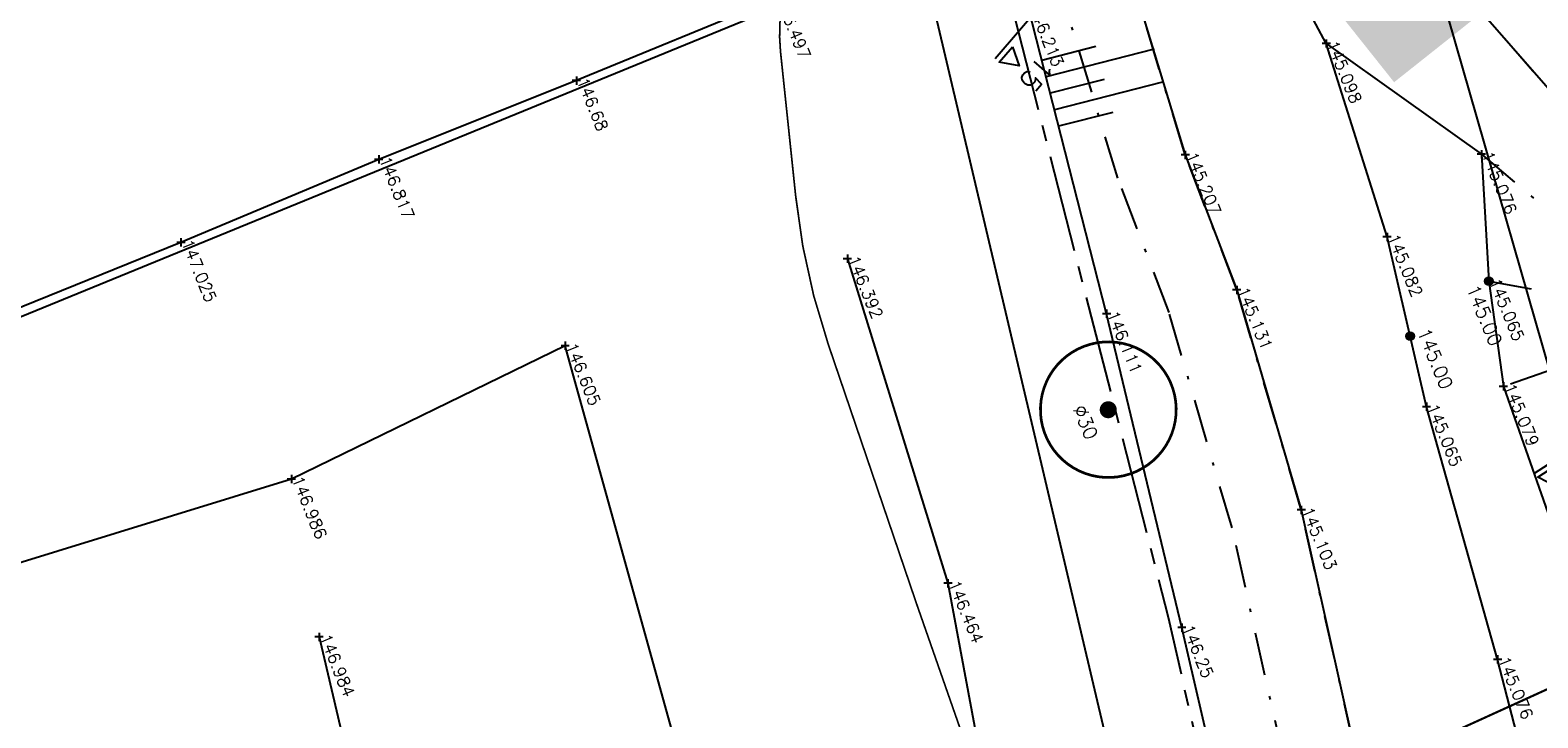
# Model space of a CAD drawing. Header units: metres. Extents: x 189938 to 192675, y 307646 to 311153.
# Tile 29 of 100: x 191616 to 191661, y 309099 to 309119. Entities that reach past the tile are written whole.
import ezdxf

# ---------------------------------------------------------------- set-up
doc = ezdxf.new("R2010")
doc.units = ezdxf.units.M
for name, pattern in [('1-200 CENTER', [4.28625, 2.8575, -0.47625, 0.47625, -0.47625]), ('1-200 DASHDOT', [2.54, 1.27, -0.635, 0, -0.635]), ('1-200 HIDDEN', [0.9525, 0.635, -0.3175])]:
    doc.linetypes.add(name, pattern=pattern)
for name, color, linetype in [('PH-ALG-WERKGRENS', 3, '1-200 WERKGRENS'), ('PH-BEST-BOOM-HANDHAVEN', 98, 'Continuous'), ('PH-BEST-BOOM-HANDHAVEN-DIAMETER', 7, 'Continuous'), ('PH-BEST-KADASTRALE-GRENS', 240, '1-200 CENTER'), ('PH-BEST-KANTVERHARDING', 252, 'Continuous'), ('PH-BEST-TALUD', 8, 'Continuous'), ('PH-HULPLIJNEN-DPROF', 6, '1-200 DASHDOT'), ('PH-HULPLIJNEN-LPROF', 3, '1-200 DASHDOT'), ('PH-INM-BODEM-TALUD', 8, 'Continuous'), ('PH-INM-HAAG', 94, '1-200 BLOKHAAG'), ('PH-INM-HOOGTE', 30, 'Continuous'), ('PH-INM-HOOGTE-AANDUIDING', 30, 'Continuous'), ('PH-INM-RASTERHEKWERK HANDHaven', 6, '1-200 HEKWERK'), ('PH-INM-TEEN', 8, 'Continuous'), ('PH-INM-VLAKVERDICHTINGSLIJN', 8, 'Continuous'), ('PH-NIEUW-AAND-DPROF', 3, 'Continuous'), ('PH-NIEUW-BEPLANTING-GAZON-BERM', 75, 'Continuous'), ('PH-NIEUW-HOOGTES', 150, 'Continuous'), ('PH-ONTWERP-HULPLIJNEN', 150, 'Continuous'), ('PH-ONTWERP-WATERBUFFER', 7, 'Continuous'), ('PH-OPBREEK-GAZON-BERM', 75, 'Continuous')]:
    doc.layers.add(name, color=color, linetype=linetype)
doc.layers.add('PH-BEST-HOOGTE', color=20, linetype='Continuous', lineweight=9)
doc.styles.add('ROMANS', font='romans.shx')
doc.linetypes.add('1-200 BLOKHAAG', pattern='A,0,-0.035,[1,Gras.shx,S=5,R=0,X=0,Y=0.0025],-0.475', length=0.51)
doc.linetypes.add('1-200 HEKWERK', pattern='A,1.5,-0.4,["X",ROMANS,S=0.24,R=0,X=-0.275,Y=-0.12],-0.05', length=1.95)
doc.linetypes.add('1-200 WERKGRENS', pattern='A,1.5,-0.6,["WERK",ROMANS,S=0.24,R=0,X=-0.5,Y=-0.12],-0.45', length=2.55)

# ---------------------------------------------------------------- blocks, each defined once
blk = doc.blocks.new('*U50')
at = {"const_width": 0.08}
blk.add_lwpolyline([(1.293, 1.526, 24.202564), (1.526, 1.293, 0.041318)], format="xyb", close=True, dxfattribs=at)
at = {"linetype": 'Continuous', "const_width": 0.25}
blk.add_lwpolyline([(-0.125, 0, 1), (0.125, 0, 1)], format="xyb", close=True, dxfattribs=at)
blk = doc.blocks.new('Hoogtepunt')
h = blk.add_hatch(color=256)
edge = h.paths.add_edge_path()
edge.add_arc((0, 0), 0.128, 0, 360)
blk.add_circle((0, 0), 0.128)

msp = doc.modelspace()

# ---------------------------------------------------------------- hatches: boundary and pattern name
at = {"layer": 'PH-NIEUW-BEPLANTING-GAZON-BERM', "transparency": 33554534}
h = msp.add_hatch(color=256, dxfattribs=at)
h.dxf.hatch_style = 1
h.paths.add_polyline_path([(191656.278, 309120.867), (191655.967, 309122.346), (191656.065, 309122.364), (191655.965, 309122.842), (191654.432, 309124.477), (191652.112, 309122.621), (191656.33, 309117.313), (191658.075, 309118.699)])
h.paths.add_polyline_path([(191657.957, 309120.489), (191656.278, 309120.866), (191658.075, 309118.699), (191658.916, 309119.368)])
at = {"layer": 'PH-OPBREEK-GAZON-BERM', "transparency": 33554585}
h = msp.add_hatch(color=256, dxfattribs=at)
h.dxf.hatch_style = 1
h.paths.add_polyline_path([(191652.112, 309122.621), (191656.33, 309117.313), (191658.916, 309119.368), (191655.277, 309123.629), (191654.432, 309124.477)])

# ---------------------------------------------------------------- linework, layer by layer
at = {"layer": 'PH-ALG-WERKGRENS', "ltscale": 1.25, "flags": 128}
msp.add_lwpolyline([(191642.15, 309122.216), (191666.604, 309018.387), (191707.798, 309023.591)], dxfattribs=at)
at = {"layer": 'PH-BEST-KADASTRALE-GRENS', "flags": 128}
msp.add_lwpolyline([(191640.835, 309140.265), (191643.791, 309124.6), (191649.68, 309101.561), (191658.029, 309064.866), (191662.709, 309045.639), (191669.63, 309016.21)], dxfattribs=at)
at = {"layer": 'PH-BEST-KANTVERHARDING', "color": 8}
msp.add_lwpolyline([(191596.393, 309105.301), (191608.877, 309107.531), (191644.411, 309122.098), (191640.009, 309142.084)], dxfattribs=at)
at = {"layer": 'PH-BEST-TALUD'}
for p, q in [((191647.554, 309118.362), (191645.965, 309117.956)), ((191649.266, 309118.284), (191646.089, 309117.472)), ((191647.801, 309117.393), (191646.213, 309116.988)), ((191649.513, 309117.315), (191646.336, 309116.503)), ((191648.049, 309116.424), (191646.46, 309116.019))]:
    msp.add_line(p, q, dxfattribs=at)
at = {"layer": 'PH-HULPLIJNEN-DPROF'}
for points in [[(191653.103, 309097.278), (191651.562, 309104.196), (191649.708, 309110.529), (191648.199, 309114.492), (191646, 309121.739), (191645.609, 309126.66), (191644.806, 309128.657), (191643.645, 309130.923), (191642.748, 309134.034), (191642.403, 309136.29), (191640.662, 309142.379), (191646.383, 309139.519), (191647.016, 309137.792), (191647.576, 309136.732), (191648.546, 309135.563), (191648.932, 309134.043), (191649.375, 309132.905), (191649.986, 309132.057), (191650.81, 309131.115), (191652.388, 309129.778), (191654.223, 309127.659), (191657.002, 309124.874), (191659.442, 309121.961), (191662.467, 309118.489)], [(191655.146, 309097.765), (191653.597, 309104.72), (191651.7, 309111.199), (191650.187, 309115.171), (191648.075, 309122.131), (191647.677, 309127.146), (191646.719, 309129.529), (191645.606, 309131.7), (191644.803, 309134.485), (191644.459, 309136.739), (191643.994, 309138.365), (191644.698, 309138.013), (191645.093, 309136.936), (191645.821, 309135.558), (191646.627, 309134.587), (191646.928, 309133.401), (191647.515, 309131.893), (191648.341, 309130.749), (191649.333, 309129.614), (191650.907, 309128.281), (191652.684, 309126.228), (191655.451, 309123.455), (191657.845, 309120.597), (191660.946, 309117.038)]]:
    msp.add_lwpolyline(points, dxfattribs=at)
at = {"layer": 'PH-HULPLIJNEN-LPROF'}
for points in [[(191658.898, 309115.191), (191661.46, 309113.038)], [(191659.116, 309111.455), (191660.989, 309111.118)], [(191660.957, 309108.847), (191659.548, 309108.353)]]:
    msp.add_lwpolyline(points, dxfattribs=at)
at = {"layer": 'PH-INM-BODEM-TALUD'}
for points in [[(191684.895, 309070.69), (191684.809, 309067.72), (191685.482, 309059.617), (191686.944, 309051.796), (191688.61, 309043.932), (191690.575, 309035.272), (191691.407, 309028.895), (191682.642, 309027.22), (191678.363, 309026.741), (191676.409, 309033.926), (191674.305, 309041.377), (191672.488, 309049.375), (191670.726, 309056.731), (191669.318, 309063.053), (191668.411, 309067.416), (191666.809, 309073.572), (191664.862, 309079.747), (191663.32, 309086.772), (191661.059, 309093.799), (191659.376, 309100.321), (191657.283, 309107.757), (191656.124, 309112.76), (191654.332, 309118.453), (191651.293, 309124.158)], [(191654.332, 309118.453), (191658.898, 309115.191), (191659.116, 309111.455), (191659.546, 309108.358), (191661.245, 309103.513), (191664.833, 309097.742), (191667.609, 309089.819), (191670.171, 309081.467), (191671.29, 309076.918), (191672.575, 309072.724), (191674.137, 309065.02), (191676.59, 309056.48), (191678.31, 309048.02), (191680.642, 309039.807), (191681.957, 309034.605)]]:
    msp.add_lwpolyline(points, dxfattribs=at)
at = {"layer": 'PH-INM-HAAG', "flags": 128}
msp.add_lwpolyline([(191654.017, 309083.172), (191653.78, 309084.708), (191652.062, 309092.702), (191650.084, 309101.255), (191647.871, 309110.496), (191645.562, 309119.535), (191644.163, 309125.14), (191643.361, 309128.998), (191642.518, 309132.956), (191642.176, 309134.535), (191641.179, 309140.22)], dxfattribs=at)
at = {"layer": 'PH-INM-HOOGTE', "flags": 128}
for points in [[(191654.454, 309118.453), (191654.21, 309118.453)], [(191654.332, 309118.575), (191654.332, 309118.331)], [(191650.309, 309115.171), (191650.065, 309115.171)], [(191650.187, 309115.293), (191650.187, 309115.049)], [(191659.02, 309115.191), (191658.776, 309115.191)], [(191658.898, 309115.313), (191658.898, 309115.069)], [(191656.124, 309112.882), (191656.124, 309112.638)], [(191656.246, 309112.76), (191656.002, 309112.76)], [(191659.116, 309111.577), (191659.116, 309111.333)], [(191651.822, 309111.199), (191651.578, 309111.199)], [(191651.7, 309111.321), (191651.7, 309111.077)], [(191659.238, 309111.455), (191658.994, 309111.455)], [(191659.546, 309108.48), (191659.546, 309108.236)], [(191659.668, 309108.358), (191659.424, 309108.358)], [(191657.405, 309107.757), (191657.161, 309107.757)], [(191657.283, 309107.879), (191657.283, 309107.635)], [(191653.719, 309104.72), (191653.475, 309104.72)], [(191653.597, 309104.842), (191653.597, 309104.598)], [(191659.376, 309100.443), (191659.376, 309100.199)], [(191659.498, 309100.321), (191659.254, 309100.321)]]:
    msp.add_lwpolyline(points, dxfattribs=at)
at = {"layer": 'PH-INM-HOOGTE'}
for p in [(191654.332, 309118.453), (191650.187, 309115.171), (191658.898, 309115.191), (191656.124, 309112.76), (191651.7, 309111.199), (191659.116, 309111.455), (191659.546, 309108.358), (191657.283, 309107.757), (191653.597, 309104.72), (191659.376, 309100.321)]:
    msp.add_point(p, dxfattribs=at)
at = {"layer": 'PH-INM-HOOGTE-AANDUIDING', "flags": 128}
for points in [[(191632.394, 309117.363), (191632.15, 309117.363)], [(191632.272, 309117.485), (191632.272, 309117.241)], [(191626.455, 309115.163), (191626.455, 309114.919)], [(191626.577, 309115.041), (191626.333, 309115.041)], [(191620.758, 309112.598), (191620.514, 309112.598)], [(191620.636, 309112.72), (191620.636, 309112.476)], [(191640.366, 309112.117), (191640.122, 309112.117)], [(191640.244, 309112.239), (191640.244, 309111.995)], [(191647.993, 309110.496), (191647.749, 309110.496)], [(191647.871, 309110.618), (191647.871, 309110.374)], [(191632.062, 309109.553), (191631.818, 309109.553)], [(191631.94, 309109.675), (191631.94, 309109.431)], [(191624.007, 309105.629), (191623.763, 309105.629)], [(191623.885, 309105.751), (191623.885, 309105.507)], [(191643.202, 309102.682), (191643.202, 309102.438)], [(191643.324, 309102.56), (191643.08, 309102.56)], [(191650.084, 309101.377), (191650.084, 309101.133)], [(191624.82, 309100.983), (191624.576, 309100.983)], [(191624.698, 309101.105), (191624.698, 309100.861)], [(191650.206, 309101.255), (191649.962, 309101.255)]]:
    msp.add_lwpolyline(points, dxfattribs=at)
at = {"layer": 'PH-INM-HOOGTE-AANDUIDING'}
for p in [(191632.272, 309117.363), (191626.455, 309115.041), (191620.636, 309112.598), (191640.244, 309112.117), (191647.871, 309110.496), (191631.94, 309109.553), (191623.885, 309105.629), (191643.202, 309102.56), (191624.698, 309100.983), (191650.084, 309101.255)]:
    msp.add_point(p, dxfattribs=at)
at = {"layer": 'PH-INM-RASTERHEKWERK HANDHaven'}
msp.add_lwpolyline([(191638.113, 309119.765), (191632.272, 309117.363), (191626.455, 309115.041), (191620.636, 309112.598), (191614.783, 309110.232), (191608.934, 309107.968), (191604.636, 309106.306)], dxfattribs=at)
at = {"layer": 'PH-INM-TEEN'}
msp.add_lwpolyline([(191660.946, 309117.038), (191657.845, 309120.597), (191655.451, 309123.455), (191652.684, 309126.228), (191650.907, 309128.281), (191649.333, 309129.614), (191648.341, 309130.749), (191647.515, 309131.893), (191646.928, 309133.401), (191646.627, 309134.587), (191645.821, 309135.558), (191645.093, 309136.936), (191644.698, 309138.013), (191644.486, 309138.516)], dxfattribs=at)
at = {"layer": 'PH-INM-VLAKVERDICHTINGSLIJN'}
for points in [[(191643.994, 309138.365), (191644.459, 309136.739), (191644.803, 309134.485), (191645.606, 309131.7), (191646.719, 309129.529), (191647.677, 309127.146), (191648.075, 309122.131), (191650.187, 309115.171), (191651.7, 309111.199), (191653.597, 309104.72), (191655.146, 309097.765)], [(191640.244, 309112.117), (191643.202, 309102.56), (191645.808, 309088.564), (191648.683, 309077.702), (191649.261, 309075.222), (191651.629, 309063.815), (191654.731, 309049.382), (191658.107, 309035.297), (191660.244, 309023.169)], [(191656.335, 309013.737), (191654.293, 309022.707), (191651.794, 309033.238), (191648.855, 309044.096), (191646.079, 309058.733), (191643.471, 309070.458), (191638.827, 309084.595), (191635.302, 309097.428), (191631.94, 309109.553), (191623.885, 309105.629), (191613.503, 309102.425), (191615.851, 309092.642), (191618.515, 309082.01), (191611.832, 309078.876), (191609.26, 309089.068)], [(191624.698, 309100.983), (191626.128, 309094.905), (191627.993, 309086.804), (191628.945, 309082.913), (191629.143, 309082.126), (191629.376, 309081.238), (191629.535, 309080.305), (191629.812, 309079.166), (191630.117, 309077.992), (191630.455, 309076.937), (191630.898, 309075.77), (191631.231, 309074.733)]]:
    msp.add_lwpolyline(points, dxfattribs=at)
at = {"layer": 'PH-NIEUW-AAND-DPROF', "color": 8}
msp.add_lwpolyline([(191684.479, 309026.82), (191652.349, 309138.624)], dxfattribs=at)
at = {"layer": 'PH-NIEUW-AAND-DPROF', "color": 1}
for points in [[(191658.149, 309133.798), (191644.595, 309118)], [(191677.981, 309117.068), (191660.446, 309105.792)], [(191681.879, 309109.03), (191644.367, 309091.935)]]:
    msp.add_lwpolyline(points, dxfattribs=at)
at = {"layer": 'PH-NIEUW-AAND-DPROF', "color": 7}
for points in [[(191645.1, 309118.358), (191645.299, 309117.792), (191644.709, 309117.902)], [(191661.058, 309106.008), (191661.087, 309105.409), (191660.554, 309105.683)]]:
    msp.add_lwpolyline(points, close=True, dxfattribs=at)
at = {"layer": 'PH-ONTWERP-HULPLIJNEN'}
msp.add_lwpolyline([(191651.165, 309095.033), (191677.082, 309106.844)], dxfattribs=at)
at = {"layer": 'PH-ONTWERP-WATERBUFFER', "color": 150, "linetype": '1-200 HIDDEN', "ltscale": 2, "flags": 128}
msp.add_lwpolyline([(191657.379, 309124.149, 0.05, 0.05, 0), (191659.846, 309121.6, 0.05, 0.05, 0), (191662.355, 309118.619, 0.05, 0.05, 0), (191662.901, 309118.04, 0.05, 0.05, 0), (191665.677, 309115.401, 0.05, 0.05, -0.086488), (191668.745, 309111.263, 0.05, 0.05, 0), (191669.074, 309110.609, 0.05, 0.05, 0.042932), (191670.094, 309109.232, 0.05, 0.05, -0.054433), (191672.597, 309105.684, 0.05, 0.05, 0), (191677.41, 309096.991, 0.05, 0.05, -0.074925), (191681.566, 309085.818, 0.05, 0.05, 0), (191689.091, 309049.904, 0.05, 0.05, -0.405012), (191683.073, 309040.371, 0.05, 0.05, 0), (191680.694, 309039.794, 0.05, 0.05, -0.386487), (191671.131, 309045.013, 0.05, 0.05, 0), (191660.241, 309076.431, 0.05, 0.05, 0.404715), (191650.31, 309081.452, 0.05, 0.05, 0), (191643.147, 309079.234, 0.05, 0.05, 0), (191642.184, 309084.129, 0.05, 0.05, 0), (191642.782, 309084.293, 0.05, 0.05, 0.434524), (191646.185, 309090.763, 0.05, 0.05, 0), (191642.278, 309101.96, 0.05, 0.05, 0), (191639.679, 309109.602, 0.05, 0.05, -0.055888), (191638.723, 309113.955, 0.05, 0.05, 0), (191638.276, 309118.211, 0.05, 0.05, -0.130008), (191638.668, 309120.738, 0.05, 0.05, 0), (191642.757, 309130.079, 0.05, 0.05, 0.170777), (191643.136, 309132.978, 0.05, 0.05, -0.037176), (191642.907, 309135.55, 0.05, 0.05, 0), (191642.902, 309136.529, 0.05, 0.05, -0.400571), (191644.325, 309138.034, 0.05, 0.05, 0), (191644.548, 309138.045, 0.05, 0.05, -0.29319), (191645.954, 309137.242, 0.05, 0.05, 0), (191647.863, 309133.589, 0.05, 0.05, 0.114687), (191652.289, 309128.437, 0.05, 0.05, -0.025294), (191657.139, 309124.361, 0, 0, 0)], format="xyseb", dxfattribs=at)

# ---------------------------------------------------------------- block references
at = {"layer": 'PH-BEST-BOOM-HANDHAVEN'}
msp.add_blockref('*U50', (191647.919, 309107.67), dxfattribs=at)
at = {"layer": 'PH-BEST-HOOGTE', "rotation": 63.43911204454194}
for p in [(191659.116, 309111.455), (191656.802, 309109.835)]:
    msp.add_blockref('Hoogtepunt', p, dxfattribs=at)

# ---------------------------------------------------------------- texts
at = {"layer": 'PH-BEST-BOOM-HANDHAVEN-DIAMETER', "insert": (191647.251, 309107.304), "char_height": 0.4, "attachment_point": 5, "rotation": 292.2269, "style": 'ROMANS'}
msp.add_mtext('Ø30', dxfattribs=at)
at = {"layer": 'PH-INM-HOOGTE', "style": 'ROMANS'}
for s, p in [('146.497', (191638.113, 309119.765)), ('146.213', (191645.562, 309119.535)), ('145.098', (191654.332, 309118.453)), ('146.68', (191632.272, 309117.363)), ('146.817', (191626.455, 309115.041)), ('145.207', (191650.187, 309115.171)), ('145.076', (191658.898, 309115.191)), ('147.025', (191620.636, 309112.598)), ('145.082', (191656.124, 309112.76)), ('146.392', (191640.244, 309112.117)), ('145.065', (191659.116, 309111.455)), ('145.131', (191651.7, 309111.199)), ('146.111', (191647.871, 309110.496)), ('146.605', (191631.94, 309109.553)), ('145.079', (191659.546, 309108.358)), ('145.065', (191657.283, 309107.757)), ('146.986', (191623.885, 309105.629)), ('145.103', (191653.597, 309104.72)), ('146.464', (191643.202, 309102.56)), ('146.25', (191650.084, 309101.255)), ('146.984', (191624.698, 309100.983)), ('145.076', (191659.376, 309100.321))]:
    msp.add_text(s, height=0.35, rotation=292.227, dxfattribs=at).set_placement(p)
at = {"layer": 'PH-NIEUW-AAND-DPROF', "color": 3, "style": 'ROMANS'}
msp.add_text('15', height=0.6, rotation=229.372, dxfattribs=at).set_placement((191645.92, 309118.134))
at = {"layer": 'PH-NIEUW-HOOGTES', "style": 'ROMANS'}
for p in [(191658.444, 309111.249), (191656.998, 309109.974)]:
    msp.add_text('145.00', height=0.4, rotation=292.227, dxfattribs=at).set_placement(p)

doc.saveas('drawing.dxf')
